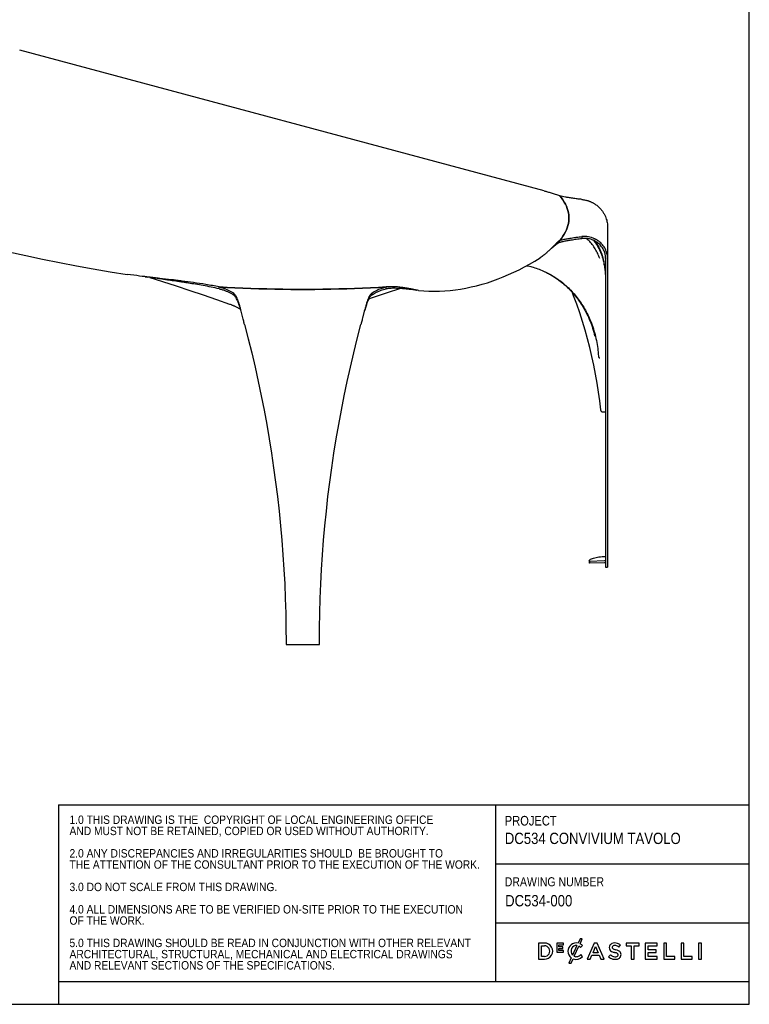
# Model space of a CAD drawing. Header units: millimetres. Extents: x -171 to 1245, y 5 to 522.
# Tile 6 of 14: x 254 to 415, y 5 to 222. Entities that reach past the tile are written whole.
import ezdxf

# ---------------------------------------------------------------- set-up
doc = ezdxf.new("R2010")
doc.units = ezdxf.units.MM
doc.linetypes.add('SLD-Solido', pattern=[0])
doc.layers.add('NOTE', color=3, linetype='SLD-Solido')
doc.layers.add('SCHIZZI', color=9, linetype='Continuous')
doc.styles.add('SLDTEXTSTYLE0', font='GOTHIC.TTF', dxfattribs={"width": 0.86735})
doc.styles.add('SLDTEXTSTYLE1', font='GOTHIC.TTF', dxfattribs={"width": 0.913})

# ---------------------------------------------------------------- blocks, each defined once
blk = doc.blocks.new('SW_NOTE_0')
at = {"layer": 'NOTE', "color": 0, "char_height": 1.8521, "attachment_point": 1, "style": 'SLDTEXTSTYLE1'}
for s, insert in [('1.0 THIS DRAWING IS THE  COPYRIGHT OF LOCAL ENGINEERING OFFICE ', (0, 2.37)), ('AND MUST NOT BE RETAINED, COPIED OR USED WITHOUT AUTHORITY.', (0, -0.1)), ('2.0 ANY DISCREPANCIES AND IRREGULARITIES SHOULD  BE BROUGHT TO ', (0, -5.04)), ('THE ATTENTION OF THE CONSULTANT PRIOR TO THE EXECUTION OF THE WORK.', (0, -7.51)), ('3.0 DO NOT SCALE FROM THIS DRAWING.', (0, -12.45)), ('4.0 ALL DIMENSIONS ARE TO BE VERIFIED ON-SITE PRIOR TO THE EXECUTION ', (0, -17.39)), ('OF THE WORK.', (0, -19.86)), ('5.0 THIS DRAWING SHOULD BE READ IN CONJUNCTION WITH OTHER RELEVANT ', (0, -24.8)), ('ARCHITECTURAL, STRUCTURAL, MECHANICAL AND ELECTRICAL DRAWINGS ', (0, -27.27)), ('AND RELEVANT SECTIONS OF THE SPECIFICATIONS.', (0, -29.74))]:
    blk.add_mtext(s, dxfattribs=dict(at, insert=insert))

msp = doc.modelspace()

# ---------------------------------------------------------------- linework, layer by layer
for p, q in [((369.7016, 184.4028), (253.9674, 215.4092)), ((383.715, 176.3788), (383.715, 169.4968)), ((378.045, 174.2983), (378.045, 173.8937)), ((373.1432, 173.059), (373.1432, 173.4636)), ((373.1432, 173.059), (373.1432, 173.4636)), ((383.295, 169.4968), (383.295, 101.8802)), ((383.715, 169.4968), (383.715, 101.8802)), ((298.006, 162.8027), (298.006, 163.2074)), ((298.006, 162.8027), (298.006, 163.2074)), ((334.861, 162.8027), (334.861, 163.2074)), ((334.861, 162.8027), (334.861, 163.2074)), ((301.1217, 161.8941), (301.1217, 161.4895)), ((331.7453, 161.4895), (331.7453, 161.8941)), ((381.8769, 147.6033), (381.8945, 147.5919)), ((383.295, 135.5697), (382.769, 135.5697)), ((379.6705, 102.7772), (379.6705, 102.3725)), ((379.6904, 102.271), (379.6705, 102.3725)), ((383.0129, 102.7692), (379.6904, 102.6757)), ((379.6904, 102.6757), (379.6904, 102.271)), ((383.0129, 102.3646), (379.6904, 102.271)), ((383.295, 101.8802), (383.295, 101.3744)), ((383.295, 101.3744), (383.715, 101.3744)), ((383.715, 101.8802), (383.715, 101.3744)), ((312.7585, 84.8393), (312.7585, 84.3335)), ((320.1085, 84.3335), (320.1085, 84.8393)), ((312.7585, 84.3335), (320.1085, 84.3335))]:
    msp.add_line(p, q)
at = {"flags": 128}
for points in [[(191.8541, 188.9687), (195.578, 187.5716), (199.3038, 186.2103), (203.0315, 184.8847), (206.7607, 183.5949), (210.4914, 182.3411), (214.2234, 181.1233), (217.9564, 179.9415), (221.6902, 178.7957), (225.4247, 177.6862), (229.1597, 176.6129), (232.895, 175.5758), (236.6304, 174.575), (240.3656, 173.6107), (244.1006, 172.6827), (247.8351, 171.7912), (251.569, 170.9363), (255.302, 170.1179), (259.0339, 169.3361), (262.7646, 168.5909), (266.4939, 167.8824), (270.2215, 167.2106), (273.9474, 166.5756), (277.6712, 165.9774)], [(373.1432, 183.3375), (373.5131, 182.8739), (373.8465, 182.4084), (374.1433, 181.9411), (374.4032, 181.4722), (374.6263, 181.0019), (374.8123, 180.5305), (374.9612, 180.0582), (375.0729, 179.5851), (375.1474, 179.1115), (375.1847, 178.6375), (375.1847, 178.1635), (375.1474, 177.6896), (375.0729, 177.216), (374.9612, 176.7429), (374.8123, 176.2705), (374.6263, 175.7991), (374.4032, 175.3289), (374.1433, 174.86), (373.8465, 174.3927), (373.5131, 173.9272), (373.1432, 173.4636)], [(373.1432, 173.4636), (373.5131, 173.9272), (373.8465, 174.3927), (374.1433, 174.86), (374.4032, 175.3289), (374.6263, 175.7991), (374.8123, 176.2705), (374.9612, 176.7429), (375.0729, 177.216), (375.1474, 177.6896), (375.1847, 178.1635), (375.1847, 178.6375), (375.1474, 179.1115), (375.0729, 179.5851), (374.9612, 180.0582), (374.8123, 180.5305), (374.6263, 181.0019), (374.4032, 181.4722), (374.1433, 181.9411), (373.8465, 182.4084), (373.5131, 182.8739), (373.1432, 183.3375)], [(342.0146, 162.446), (343.1563, 162.354), (344.3043, 162.2992), (345.4581, 162.2817), (346.6171, 162.3014), (347.7806, 162.3583), (348.9481, 162.4525), (350.1189, 162.5838), (351.2925, 162.7522), (352.4682, 162.9576), (353.6454, 163.1999), (354.8235, 163.479), (356.002, 163.7947), (357.1801, 164.1469), (358.3574, 164.5354), (359.5331, 164.9599), (360.7066, 165.4204), (361.8774, 165.9164), (363.0449, 166.4478), (364.2084, 167.0143), (365.3674, 167.6156), (366.5212, 168.2513), (367.6693, 168.9213), (368.8109, 169.625)], [(282.6888, 165.3236), (285.4954, 164.4221), (288.5132, 163.4379), (291.5021, 162.4473), (294.4621, 161.4505), (297.3928, 160.4475), (300.2942, 159.4385)], [(334.861, 163.2074), (333.1308, 163.1083), (331.3931, 163.0189), (329.6488, 162.9394), (327.8986, 162.8698), (326.1434, 162.81), (324.3838, 162.7602), (322.6208, 162.7203), (320.8549, 162.6904), (319.0871, 162.6704), (317.3182, 162.6604), (315.5488, 162.6604), (313.7799, 162.6704), (312.0121, 162.6904), (310.2462, 162.7203), (308.4832, 162.7602), (306.7236, 162.81), (304.9684, 162.8698), (303.2182, 162.9394), (301.4739, 163.0189), (299.7363, 163.1083), (298.006, 163.2074)], [(298.006, 163.2074), (299.7363, 163.1083), (301.4739, 163.0189), (303.2182, 162.9394), (304.9684, 162.8698), (306.7236, 162.81), (308.4832, 162.7602), (310.2462, 162.7203), (312.0121, 162.6904), (313.7799, 162.6704), (315.5488, 162.6604), (317.3182, 162.6604), (319.0871, 162.6704), (320.8549, 162.6904), (322.6208, 162.7203), (324.3838, 162.7602), (326.1434, 162.81), (327.8986, 162.8698), (329.6488, 162.9394), (331.3931, 163.0189), (333.1308, 163.1083), (334.861, 163.2074)], [(330.9954, 160.5662), (331.8502, 160.8755), (333.1388, 161.3277), (334.4572, 161.7736), (335.805, 162.2132), (337.1817, 162.6463), (337.9001, 162.8662)], [(382.245, 136.0755), (382.0091, 138.0564), (381.7349, 140.0327), (381.4226, 142.0037), (381.0722, 143.9688), (380.6839, 145.9273), (380.2579, 147.8785), (379.7941, 149.8216), (379.2929, 151.7562), (378.7543, 153.6814), (378.1787, 155.5965), (377.5661, 157.5011), (376.9167, 159.3943), (376.2309, 161.2755), (375.9788, 161.9402)], [(303.5896, 154.9124), (304.4003, 151.7898), (305.174, 148.6585), (305.9106, 145.519), (306.61, 142.3716), (307.2721, 139.2166), (307.8968, 136.0547), (308.4841, 132.886), (309.0339, 129.7111), (309.546, 126.5304), (310.0205, 123.3443), (310.4572, 120.1532), (310.8562, 116.9574), (311.2173, 113.7575), (311.5406, 110.5539), (311.8259, 107.3469), (312.0732, 104.1369), (312.2825, 100.9245), (312.4539, 97.71), (312.5871, 94.4938), (312.6823, 91.2763), (312.7395, 88.0581), (312.7585, 84.8393)], [(320.1085, 84.8393), (320.1275, 88.0581), (320.1847, 91.2763), (320.2799, 94.4938), (320.4131, 97.71), (320.5845, 100.9245), (320.7938, 104.1369), (321.0411, 107.3469), (321.3265, 110.5539), (321.6497, 113.7575), (322.0108, 116.9574), (322.4098, 120.1532), (322.8465, 123.3443), (323.321, 126.5304), (323.8331, 129.7111), (324.3829, 132.886), (324.9702, 136.0547), (325.5949, 139.2166), (326.257, 142.3716), (326.9564, 145.519), (327.693, 148.6585), (328.4667, 151.7898), (329.2774, 154.9124)], [(379.6904, 102.6757), (379.6705, 102.7772), (379.6904, 102.8787), (379.7497, 102.9791), (379.8479, 103.0772), (379.9839, 103.1721), (380.1561, 103.2627), (380.3627, 103.3479), (380.6015, 103.4269), (380.8698, 103.4988), (381.1646, 103.5628), (381.4828, 103.6181), (381.8208, 103.6643), (382.175, 103.7007), (382.5414, 103.727), (382.9161, 103.7429), (383.295, 103.7482)], [(383.295, 102.8532), (383.2897, 102.8378), (383.2741, 102.8229), (383.2486, 102.8091), (383.2141, 102.7967), (383.1717, 102.7862), (383.123, 102.778), (383.0694, 102.7723), (383.0129, 102.7692)], [(383.295, 102.4485), (383.2897, 102.4331), (383.2741, 102.4183), (383.2486, 102.4044), (383.2141, 102.3921), (383.1717, 102.3816), (383.123, 102.3733), (383.0694, 102.3676), (383.0129, 102.3646)]]:
    msp.add_lwpolyline(points, dxfattribs=at)
for points, knots in [([(369.7016, 184.4026), (369.9476, 184.3356), (370.4724, 184.1926), (371.2949, 183.9485), (372.196, 183.6645), (372.8192, 183.4493), (373.1432, 183.3375)], [0, 0, 0, 0, 0.21253686, 0.45341821, 0.71590584, 1, 1, 1, 1]), ([(378.045, 182.5027), (377.6951, 182.5412), (377.0046, 182.6171), (376.0144, 182.7504), (375.146, 182.889), (374.3938, 183.0323), (373.7399, 183.1762), (373.3427, 183.2835), (373.1432, 183.3375)], [0, 0, 0, 0, 0.193711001, 0.382303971, 0.567183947, 0.711058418, 0.854899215, 1, 1, 1, 1]), ([(378.045, 182.5027), (378.3005, 182.4687), (378.7896, 182.4036), (379.3467, 182.2416), (379.7199, 182.106), (379.9406, 182.0165), (380.165, 181.9154), (380.3901, 181.8033), (380.6142, 181.6803), (380.8663, 181.5283), (381.1577, 181.3325), (381.4953, 181.0734), (381.8562, 180.7526), (382.2281, 180.3613), (382.6018, 179.8946), (382.818, 179.5379), (382.9309, 179.3515)], [0, 0, 0, 0, 0.13262875, 0.2538734, 0.29178587, 0.33163658, 0.37266722, 0.41426179, 0.45642137, 0.49914699, 0.55961624, 0.62928807, 0.708163, 0.79624068, 0.89352015, 1, 1, 1, 1]), ([(382.9309, 179.3515), (383.0355, 179.152), (383.2349, 178.7715), (383.4436, 178.1942), (383.5842, 177.6625), (383.6664, 177.1825), (383.7083, 176.7605), (383.7129, 176.4991), (383.715, 176.3788)], [0, 0, 0, 0, 0.217205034, 0.414201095, 0.590982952, 0.747545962, 0.883886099, 1, 1, 1, 1]), ([(373.1432, 173.4636), (373.3984, 173.5317), (373.9069, 173.6673), (374.7626, 173.8432), (375.7296, 174.009), (376.8246, 174.1632), (377.6341, 174.2528), (378.045, 174.2983)], [0, 0, 0, 0, 0.184384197, 0.367316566, 0.551315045, 0.772261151, 1, 1, 1, 1]), ([(373.1432, 173.059), (373.3984, 173.127), (373.9069, 173.2626), (374.7626, 173.4386), (375.7296, 173.6044), (376.8246, 173.7585), (377.6341, 173.8482), (378.045, 173.8937)], [0, 0, 0, 0, 0.1843842, 0.36731657, 0.55131505, 0.77226115, 1, 1, 1, 1]), ([(382.9309, 172.0675), (382.8189, 172.2238), (382.6043, 172.5234), (382.2331, 172.9084), (381.9164, 173.1802), (381.6667, 173.3648), (381.4885, 173.4851), (381.3156, 173.5918), (381.1492, 173.6859), (380.9903, 173.7685), (380.6696, 173.9217), (380.1795, 174.107), (379.4968, 174.2651), (378.7872, 174.3421), (378.3001, 174.3134), (378.045, 174.2983)], [0, 0, 0, 0, 0.10565846, 0.20243563, 0.29033026, 0.33095492, 0.36935734, 0.40553767, 0.43949607, 0.4712328, 0.50074813, 0.62820651, 0.7471443, 0.86754017, 1, 1, 1, 1]), ([(382.569, 171.8621), (382.4653, 172.0059), (382.2665, 172.2812), (381.9228, 172.6348), (381.6297, 172.8841), (381.3984, 173.0533), (381.2334, 173.1635), (381.0733, 173.2612), (380.9193, 173.3472), (380.7722, 173.4226), (380.4751, 173.5625), (380.0211, 173.731), (379.3889, 173.873), (378.7318, 173.9395), (378.2812, 173.9094), (378.045, 173.8937)], [0, 0, 0, 0, 0.105502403, 0.202146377, 0.289930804, 0.330508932, 0.368870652, 0.405016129, 0.438945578, 0.470659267, 0.500157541, 0.627594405, 0.746598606, 0.867189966, 1, 1, 1, 1]), ([(381.9971, 169.4794), (381.9289, 169.6617), (381.7209, 170.2177), (381.296, 171.1017), (380.6907, 172.1007), (379.9792, 173.0075), (379.4444, 173.6033), (379.1282, 173.8669), (379.1042, 173.887)], [0, 0, 0, 0, 0.10717315, 0.32693816, 0.54455848, 0.76216785, 0.9819003, 1, 1, 1, 1]), ([(373.1432, 173.4636), (372.9901, 173.3544), (372.8453, 173.2294), (372.5666, 172.9702), (372.4327, 172.8361), (372.2725, 172.6739), (372.2409, 172.6417), (372.1939, 172.5939), (372.1784, 172.5781), (372.159, 172.5585), (372.1556, 172.555), (372.1458, 172.545), (372.1409, 172.54), (372.1262, 172.5251), (372.1164, 172.5151), (372.0278, 172.4248), (371.9477, 172.3429), (371.7848, 172.177), (371.7019, 172.0929), (371.5754, 171.966), (371.5329, 171.9236), (371.4686, 171.8598), (371.4471, 171.8385), (371.4147, 171.8065), (371.4039, 171.7959), (371.3876, 171.7799), (371.3822, 171.7746), (371.374, 171.7666), (371.3713, 171.7639), (371.3672, 171.7599), (371.3659, 171.7586), (371.3632, 171.7559), (371.3619, 171.7547), (371.1686, 171.5654), (370.9735, 171.379), (370.6783, 171.1079), (370.5795, 171.0189), (370.4311, 170.8881), (370.3816, 170.8449), (370.3072, 170.7809), (370.2825, 170.7597), (370.2453, 170.728), (370.2329, 170.7175), (370.2144, 170.7018), (370.2082, 170.6965), (370.1989, 170.6887), (370.1958, 170.6861), (370.1911, 170.6822), (370.1896, 170.6809), (370.1873, 170.6789), (370.1865, 170.6783), (370.185, 170.677), (370.184, 170.6761), (370.0378, 170.5531), (369.8541, 170.4037), (369.4005, 170.0524), (369.1307, 169.8503), (368.8109, 169.625)], [0, 0, 0, 0, 0.125, 0.125, 0.25, 0.25, 0.28125, 0.28125, 0.296875, 0.296875, 0.30078125, 0.30078125, 0.3046875, 0.3046875, 0.3125, 0.3125, 0.375, 0.375, 0.4375, 0.4375, 0.46875, 0.46875, 0.484375, 0.484375, 0.4921875, 0.4921875, 0.49609375, 0.49609375, 0.49804688, 0.49804688, 0.49902344, 0.49902344, 0.5, 0.5, 0.625, 0.625, 0.6875, 0.6875, 0.71875, 0.71875, 0.734375, 0.734375, 0.7421875, 0.7421875, 0.74609375, 0.74609375, 0.74804688, 0.74804688, 0.74902344, 0.74902344, 0.74951172, 0.74951172, 0.75, 0.75, 0.875, 0.875, 1, 1, 1, 1]), ([(373.1432, 173.059), (373.0283, 172.9897), (372.8092, 172.8575), (372.487, 172.623), (372.177, 172.3828), (371.8544, 172.1253), (371.5327, 171.8646), (371.3046, 171.6825), (371.2032, 171.6017)], [0, 0, 0, 0, 0.19532399, 0.37252496, 0.53160893, 0.68866429, 0.86167037, 1, 1, 1, 1]), ([(380.6308, 173.4883), (380.8374, 173.2118), (381.2695, 172.6335), (381.8099, 171.6823), (382.2711, 170.6646), (382.6186, 169.6091), (382.8704, 168.5293), (383.0512, 167.4323), (383.1848, 166.324), (383.2582, 165.5818), (383.295, 165.21)], [0, 0, 0, 0, 0.11606935, 0.24276989, 0.36878688, 0.49416937, 0.61964981, 0.74579953, 0.87267647, 1, 1, 1, 1]), ([(380.9445, 173.3319), (381.0425, 173.1988), (381.3639, 172.7625), (381.8079, 171.9623), (382.2715, 170.9463), (382.619, 169.8904), (382.8685, 168.8104), (383.01, 167.994), (383.0652, 167.5381), (383.0759, 167.4497)], [0, 0, 0, 0, 0.077714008, 0.254748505, 0.430827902, 0.606020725, 0.781350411, 0.957615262, 1, 1, 1, 1]), ([(383.295, 169.4968), (383.293, 169.5934), (383.2888, 169.8035), (383.25, 170.1418), (383.1739, 170.5257), (383.0437, 170.9494), (382.8505, 171.4073), (382.6658, 171.7057), (382.569, 171.8621)], [0, 0, 0, 0, 0.11609702, 0.25242692, 0.40898643, 0.58577159, 0.78277784, 1, 1, 1, 1]), ([(383.715, 169.4968), (383.7129, 169.6017), (383.7083, 169.8299), (383.6664, 170.1975), (383.5842, 170.6147), (383.4436, 171.0751), (383.2349, 171.5728), (383.0355, 171.8973), (382.9309, 172.0675)], [0, 0, 0, 0, 0.1161139, 0.25245404, 0.40901705, 0.5857989, 0.78279497, 1, 1, 1, 1]), ([(365.8598, 167.8993), (365.9594, 167.8815), (366.4528, 167.7935), (367.3792, 167.5399), (368.6299, 167.1267), (369.9009, 166.587), (371.1354, 165.9506), (372.3276, 165.2187), (373.471, 164.3946), (374.5599, 163.4819), (375.5895, 162.4858), (376.5538, 161.4101), (377.448, 160.2595), (378.2683, 159.0401), (379.0098, 157.7565), (379.7009, 156.3485), (380.3241, 154.8128), (380.8578, 153.148), (381.2686, 151.4305), (381.561, 149.6962), (381.6511, 148.5235), (381.6952, 147.9501)], [0, 0, 0, 0, 0.01185461, 0.05871296, 0.1119305, 0.16504628, 0.2182777, 0.27149457, 0.3246105, 0.37784264, 0.43105926, 0.48417535, 0.53740774, 0.59062499, 0.64374121, 0.69697297, 0.7580461, 0.8190223, 0.88013153, 0.94139794, 1, 1, 1, 1]), ([(298.006, 163.2074), (297.0007, 163.4121), (296.0248, 163.5907), (294.1376, 163.908), (293.2263, 164.0468), (291.471, 164.2965), (290.6269, 164.4074), (289.4114, 164.5603), (289.0146, 164.6091), (288.4318, 164.6795), (288.2396, 164.7025), (287.9545, 164.7365), (287.8599, 164.7477), (287.7189, 164.7644), (287.672, 164.77), (287.6019, 164.7783), (287.5785, 164.781), (287.5436, 164.7852), (287.5319, 164.7865), (287.5144, 164.7886), (287.5086, 164.7893), (287.4999, 164.7903), (287.497, 164.7907), (287.4926, 164.7912), (287.4912, 164.7914), (287.4883, 164.7917), (287.4872, 164.7918), (286.5701, 164.9), (285.6971, 164.9994), (284.4487, 165.1419), (284.0427, 165.1883), (283.4486, 165.2568), (283.253, 165.2794), (282.9633, 165.3132), (282.8674, 165.3244), (282.7243, 165.3412), (282.6768, 165.3467), (282.6058, 165.3551), (282.5821, 165.3579), (282.5467, 165.3621), (282.5349, 165.3635), (282.5172, 165.3655), (282.5113, 165.3662), (282.5025, 165.3673), (282.4995, 165.3676), (282.4951, 165.3682), (282.4937, 165.3683), (282.4915, 165.3686), (282.4907, 165.3687), (282.4892, 165.3689), (282.4883, 165.369), (281.9317, 165.4347), (281.2487, 165.5177), (279.6393, 165.7194), (278.7128, 165.8379), (277.6712, 165.9774)], [0, 0, 0, 0, 0.125, 0.125, 0.25, 0.25, 0.375, 0.375, 0.4375, 0.4375, 0.46875, 0.46875, 0.484375, 0.484375, 0.4921875, 0.4921875, 0.49609375, 0.49609375, 0.49804688, 0.49804688, 0.49902344, 0.49902344, 0.49951172, 0.49951172, 0.49975586, 0.49975586, 0.5, 0.5, 0.625, 0.625, 0.6875, 0.6875, 0.71875, 0.71875, 0.734375, 0.734375, 0.7421875, 0.7421875, 0.74609375, 0.74609375, 0.74804688, 0.74804688, 0.74902344, 0.74902344, 0.74951172, 0.74951172, 0.74975586, 0.74975586, 0.74987793, 0.74987793, 0.75, 0.75, 0.875, 0.875, 1, 1, 1, 1]), ([(281.6461, 165.47), (281.7304, 165.4595), (281.9182, 165.436), (282.1044, 165.4087), (282.2071, 165.3936)], [0, 0, 0, 0, 0.44884856, 1, 1, 1, 1]), ([(298.006, 162.8027), (297.4023, 162.9296), (296.216, 163.1788), (294.4759, 163.5046), (292.8086, 163.7956), (291.4027, 164.0248), (290.2415, 164.2066), (289.3081, 164.349), (288.3895, 164.4865), (287.4352, 164.6278), (286.543, 164.7583), (285.7232, 164.8774), (285.0214, 164.9792), (284.338, 165.0785), (283.6726, 165.1757), (283.0538, 165.267), (282.5648, 165.3396), (282.2922, 165.3808), (282.2003, 165.3947)], [0, 0, 0, 0, 0.11110498, 0.21830746, 0.32160786, 0.42100667, 0.48148941, 0.54043096, 0.59783148, 0.65645719, 0.72324343, 0.7697551, 0.81527279, 0.85979659, 0.90332654, 0.94586273, 0.98176141, 1, 1, 1, 1]), ([(370.0138, 166.5045), (370.3212, 166.3519), (371.0438, 165.9932), (372.1329, 165.3166), (373.2814, 164.4956), (374.3738, 163.5827), (375.4071, 162.5874), (376.3748, 161.512), (377.2721, 160.3618), (378.0954, 159.1428), (378.8392, 157.8594), (379.5339, 156.4521), (380.1546, 154.9149), (380.6199, 153.5208), (380.8205, 152.6475), (380.8894, 152.3473)], [0, 0, 0, 0, 0.05867722, 0.13794229, 0.21704008, 0.29629342, 0.37550603, 0.45455136, 0.53375244, 0.61291437, 0.69191024, 0.77106328, 0.86186087, 0.95249935, 1, 1, 1, 1]), ([(298.006, 163.2074), (298.2601, 163.139), (298.7663, 163.0028), (299.423, 162.7735), (300.0418, 162.5144), (300.6172, 162.2211), (300.9519, 162.0042), (301.1217, 161.8941)], [0, 0, 0, 0, 0.1843842, 0.36731657, 0.55131505, 0.77226115, 1, 1, 1, 1]), ([(331.7453, 161.8941), (331.8889, 161.9879), (332.1722, 162.1729), (332.6697, 162.4381), (333.1872, 162.6708), (333.7221, 162.8723), (334.2591, 163.0475), (334.6598, 163.1539), (334.861, 163.2074)], [0, 0, 0, 0, 0.193711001, 0.382303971, 0.567183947, 0.711058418, 0.854899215, 1, 1, 1, 1]), ([(342.0146, 162.446), (341.7, 162.4986), (341.411, 162.5494), (341.025, 162.6183), (340.9042, 162.6401), (340.7358, 162.6708), (340.6818, 162.6807), (340.6041, 162.6951), (340.5788, 162.6998), (340.5416, 162.7068), (340.5293, 162.709), (340.5112, 162.7125), (340.5051, 162.7136), (340.4962, 162.7153), (340.4932, 162.7158), (340.4887, 162.7167), (340.4872, 162.717), (340.485, 162.7174), (340.4842, 162.7175), (340.4828, 162.7178), (340.4823, 162.7179), (340.2223, 162.7669), (339.9514, 162.8185), (339.5252, 162.8962), (339.3798, 162.9221), (339.1566, 162.9605), (339.0814, 162.9732), (338.9672, 162.992), (338.929, 162.9982), (338.8712, 163.0075), (338.8519, 163.0106), (338.8229, 163.0152), (338.8132, 163.0167), (338.7987, 163.019), (338.7938, 163.0198), (338.7865, 163.0209), (338.7841, 163.0213), (338.7792, 163.0221), (338.7765, 163.0225), (338.4979, 163.0662), (338.2009, 163.1093), (337.7226, 163.1662), (337.5577, 163.1838), (337.3448, 163.2033), (337.3019, 163.207), (337.2369, 163.2124), (337.2152, 163.2142), (337.1879, 163.2163), (337.1825, 163.2168), (337.1743, 163.2174), (337.1716, 163.2176), (337.1675, 163.218), (337.1658, 163.2181), (337.164, 163.2182), (337.1631, 163.2183), (337.1547, 163.2189), (337.1472, 163.2195), (337.0795, 163.2247), (337.0167, 163.2292), (336.6894, 163.2506), (336.3847, 163.2648), (335.6877, 163.2651), (335.2951, 163.2512), (334.861, 163.2074)], [0, 0, 0, 0, 0.125, 0.125, 0.1875, 0.1875, 0.21875, 0.21875, 0.234375, 0.234375, 0.2421875, 0.2421875, 0.24609375, 0.24609375, 0.24804688, 0.24804688, 0.24902344, 0.24902344, 0.24951172, 0.24951172, 0.25, 0.25, 0.375, 0.375, 0.4375, 0.4375, 0.46875, 0.46875, 0.484375, 0.484375, 0.4921875, 0.4921875, 0.49609375, 0.49609375, 0.49804688, 0.49804688, 0.49902344, 0.49902344, 0.5, 0.5, 0.625, 0.625, 0.6875, 0.6875, 0.703125, 0.703125, 0.7109375, 0.7109375, 0.71289062, 0.71289062, 0.71386719, 0.71386719, 0.71435547, 0.71435547, 0.71484375, 0.71484375, 0.71875, 0.71875, 0.75, 0.75, 0.875, 0.875, 1, 1, 1, 1]), ([(341.1543, 162.5712), (341.0839, 162.5771), (340.9056, 162.5922), (340.6276, 162.6174), (340.3192, 162.6464), (340.0057, 162.6782), (339.669, 162.7126), (339.3091, 162.7488), (338.9359, 162.7846), (338.4996, 162.8227), (337.9863, 162.8616), (337.4086, 162.8934), (336.8333, 162.9085), (336.2422, 162.9068), (335.5885, 162.8817), (335.1146, 162.8303), (334.861, 162.8027)], [0, 0, 0, 0, 0.03891396, 0.09858334, 0.15003273, 0.20316422, 0.26268734, 0.3232308, 0.38479677, 0.44738729, 0.53509649, 0.6284227, 0.714503, 0.79529469, 0.89045969, 1, 1, 1, 1]), ([(298.006, 162.8027), (298.2601, 162.7344), (298.7663, 162.5981), (299.423, 162.3689), (300.0418, 162.1098), (300.6172, 161.8164), (300.9519, 161.5996), (301.1217, 161.4895)], [0, 0, 0, 0, 0.1843842, 0.36731657, 0.55131505, 0.77226115, 1, 1, 1, 1]), ([(302.8393, 157.8941), (302.7859, 158.0948), (302.6836, 158.4792), (302.5352, 159.0035), (302.4187, 159.3913), (302.3315, 159.6662), (302.2708, 159.8505), (302.2132, 160.019), (302.1585, 160.1723), (302.1069, 160.3113), (302.0032, 160.5782), (301.8463, 160.9368), (301.6275, 161.3364), (301.388, 161.6677), (301.2133, 161.8163), (301.1217, 161.8941)], [0, 0, 0, 0, 0.10565846, 0.20243563, 0.29033026, 0.33095492, 0.36935734, 0.40553767, 0.43949607, 0.4712328, 0.50074813, 0.62820651, 0.7471443, 0.86754017, 1, 1, 1, 1]), ([(302.8393, 157.7857), (302.7859, 157.9716), (302.6836, 158.3276), (302.5352, 158.813), (302.4187, 159.1721), (302.3315, 159.4266), (302.2708, 159.5972), (302.2132, 159.7532), (302.1585, 159.8952), (302.1069, 160.0239), (302.0031, 160.2711), (301.8462, 160.6032), (301.6274, 160.9733), (301.3879, 161.2799), (301.2133, 161.4174), (301.1217, 161.4895)], [0, 0, 0, 0, 0.105502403, 0.202146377, 0.289930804, 0.330508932, 0.368870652, 0.405016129, 0.438945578, 0.470659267, 0.500157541, 0.627594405, 0.746598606, 0.867189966, 1, 1, 1, 1]), ([(331.7453, 161.8941), (331.6537, 161.8162), (331.4785, 161.667), (331.2905, 161.4061), (331.1684, 161.2032), (331.0975, 161.0736), (331.0254, 160.9317), (330.9533, 160.7786), (330.8814, 160.6148), (330.8002, 160.4171), (330.7059, 160.1685), (330.5944, 159.8488), (330.4703, 159.4645), (330.3337, 159.0101), (330.1845, 158.4833), (330.0815, 158.0963), (330.0277, 157.8941)], [0, 0, 0, 0, 0.13262875, 0.2538734, 0.29178587, 0.33163658, 0.37266722, 0.41426179, 0.45642137, 0.49914699, 0.55961624, 0.62928807, 0.708163, 0.79624068, 0.89352015, 1, 1, 1, 1]), ([(331.7453, 161.4895), (331.6537, 161.4173), (331.4786, 161.2793), (331.2906, 161.0377), (331.1684, 160.8497), (331.0975, 160.7298), (331.0254, 160.5984), (330.9533, 160.4566), (330.8814, 160.305), (330.8002, 160.1219), (330.7059, 159.8917), (330.5944, 159.5957), (330.4703, 159.2399), (330.3337, 158.8191), (330.1845, 158.3314), (330.0815, 157.973), (330.0277, 157.7857)], [0, 0, 0, 0, 0.1329771, 0.25441901, 0.29236477, 0.33223659, 0.37327897, 0.41487578, 0.45702825, 0.49973755, 0.56016755, 0.62977614, 0.70856412, 0.79653137, 0.89367709, 1, 1, 1, 1]), ([(331.7453, 161.4895), (331.8889, 161.5832), (332.1722, 161.7682), (332.6697, 162.0335), (333.1872, 162.2662), (333.7221, 162.4677), (334.2591, 162.6429), (334.6598, 162.7493), (334.861, 162.8027)], [0, 0, 0, 0, 0.193711, 0.38230397, 0.56718395, 0.71105842, 0.85489922, 1, 1, 1, 1]), ([(341.1505, 162.5712), (341.2323, 162.5631), (341.397, 162.5468), (341.5616, 162.5216), (341.6445, 162.509)], [0, 0, 0, 0, 0.4969277, 1, 1, 1, 1]), ([(300.2942, 159.4385), (300.4014, 159.3986), (300.5956, 159.3263), (300.8619, 159.2229), (301.1078, 159.1207), (301.3563, 159.009), (301.6229, 158.8818), (301.8908, 158.7464), (302.249, 158.5572), (302.5147, 158.3969), (302.693, 158.2894)], [0, 0, 0, 0, 0.13297776, 0.24095573, 0.33080842, 0.43886421, 0.55064511, 0.66372137, 0.77441179, 1, 1, 1, 1]), ([(303.5896, 154.9124), (303.561, 155.0255), (303.499, 155.2716), (303.3974, 155.6776), (303.2801, 156.1482), (303.1472, 156.6819), (302.9986, 157.2753), (302.8941, 157.6812), (302.8393, 157.8941)], [0, 0, 0, 0, 0.1161139, 0.25245404, 0.40901705, 0.5857989, 0.78279497, 1, 1, 1, 1]), ([(330.0277, 157.8941), (329.9729, 157.6812), (329.8684, 157.2753), (329.7198, 156.6819), (329.5869, 156.1482), (329.4697, 155.6776), (329.368, 155.2716), (329.306, 155.0255), (329.2774, 154.9124)], [0, 0, 0, 0, 0.21720503, 0.4142011, 0.59098295, 0.74754596, 0.8838861, 1, 1, 1, 1]), ([(330.0277, 157.7857), (329.9729, 157.5887), (329.8684, 157.2128), (329.7449, 156.7565), (329.6764, 156.5018), (329.6572, 156.4305)], [0, 0, 0, 0, 0.44259197, 0.84399384, 1, 1, 1, 1]), ([(381.6952, 147.9501), (381.698, 147.9225), (381.7037, 147.8665), (381.7294, 147.7882), (381.7671, 147.7161), (381.8164, 147.6534), (381.8766, 147.6014), (381.9374, 147.5644), (381.9805, 147.5507), (381.998, 147.5452)], [0, 0, 0, 0, 0.14733662, 0.29894601, 0.44628263, 0.59789203, 0.74522847, 0.8968377, 1, 1, 1, 1]), ([(382.769, 135.5697), (382.6921, 135.5792), (382.5381, 135.5983), (382.3658, 135.7339), (382.2632, 135.9007), (382.2511, 136.0173), (382.245, 136.0755)], [0, 0, 0, 0, 0.27946722, 0.55927569, 0.77974753, 1, 1, 1, 1])]:
    msp.add_open_spline(points, degree=3, knots=knots)
at = {"layer": 'SCHIZZI', "color": 13, "true_color": 0xb45a5a}
for p, q in [((415, 5), (414.9716, 419.9555)), ((262.5561, 49.0245), (262.5561, 10.0001)), ((262.5561, 49.0245), (414.9969, 49.0245)), ((358.9743, 49.0245), (358.9743, 10.0001)), ((358.9743, 35.9439), (414.9974, 35.9439)), ((358.9743, 22.9789), (414.9988, 22.9789)), ((369.7699, 18.488), (368.4521, 18.488)), ((368.4521, 18.488), (368.4521, 14.9652)), ((369.0999, 15.5583), (369.0999, 17.8949)), ((369.0999, 17.8949), (369.7699, 17.8949)), ((373.9751, 18.4636), (372.5008, 18.4636)), ((372.5008, 18.4636), (372.5008, 16.5093)), ((372.9281, 17.6849), (372.9281, 18.0814)), ((372.9281, 18.0814), (373.9751, 18.0814)), ((373.8495, 17.6849), (372.9281, 17.6849)), ((373.8495, 17.3022), (373.8495, 17.6849)), ((373.9751, 18.0814), (373.9751, 18.4636)), ((376.9483, 17.9377), (375.991, 15.8377)), ((376.365, 15.5844), (377.373, 17.7978)), ((377.6326, 19.424), (377.2088, 18.4931)), ((378.1209, 19.424), (377.6326, 19.424)), ((377.6362, 18.3585), (378.1209, 19.424)), ((377.7609, 17.5088), (378.1775, 17.9886)), ((378.1775, 17.9886), (378.1656, 17.9998)), ((380.7928, 18.5129), (379.243, 14.9652)), ((380.5069, 16.3855), (381.0783, 17.7188)), ((381.3836, 18.5129), (380.7928, 18.5129)), ((381.0783, 17.7188), (381.6548, 16.3855)), ((381.3881, 18.5022), (381.3836, 18.5129)), ((382.9333, 14.9652), (381.3881, 18.5022)), ((386.2143, 17.6044), (386.563, 18.0957)), ((390.6581, 18.488), (387.7928, 18.488)), ((387.7928, 18.488), (387.7928, 17.8853)), ((387.7928, 17.8853), (388.8991, 17.8853)), ((388.8991, 17.8853), (388.8991, 14.9652)), ((389.5518, 14.9652), (389.5518, 17.8853)), ((389.5518, 17.8853), (390.6581, 17.8853)), ((390.6581, 17.8853), (390.6581, 18.488)), ((394.6391, 18.4883), (392.0179, 18.4883)), ((392.0179, 18.4883), (392.0179, 14.9652)), ((392.6662, 17.0333), (392.6662, 17.9049)), ((392.6662, 17.9049), (394.6391, 17.9049)), ((394.6391, 17.9049), (394.6391, 18.4883)), ((396.7519, 18.488), (396.1038, 18.488)), ((396.1038, 18.488), (396.1038, 14.9652)), ((396.7519, 15.5583), (396.7519, 18.488)), ((400.5832, 18.488), (399.9356, 18.488)), ((399.9356, 18.488), (399.9356, 14.9652)), ((400.5832, 15.5583), (400.5832, 18.488)), ((403.8019, 18.4883), (403.8019, 14.9652)), ((404.4496, 18.4883), (403.8019, 18.4883)), ((404.4496, 14.9652), (404.4496, 18.4883)), ((369.7699, 15.5583), (369.0999, 15.5583)), ((372.5008, 16.5093), (373.989, 16.5093)), ((372.9281, 17.3022), (373.8495, 17.3022)), ((372.9281, 16.8919), (372.9281, 17.3022)), ((373.989, 16.8919), (372.9281, 16.8919)), ((373.989, 16.5093), (373.989, 16.8919)), ((374.9723, 16.7097), (374.9723, 16.7165)), ((375.7141, 15.2303), (375.1866, 14.072)), ((378.2026, 15.5413), (377.7853, 15.9637)), ((378.1907, 15.529), (378.2026, 15.5413)), ((379.9088, 14.9652), (380.2676, 15.8072)), ((380.2676, 15.8072), (381.8937, 15.8072)), ((381.6548, 16.3855), (380.5069, 16.3855)), ((381.8937, 15.8072), (382.2474, 14.9652)), ((384.3389, 15.946), (383.9478, 15.4814)), ((394.4149, 17.0333), (392.6662, 17.0333)), ((392.6662, 16.4503), (394.4149, 16.4503)), ((392.6662, 15.5482), (392.6662, 16.4503)), ((394.6642, 15.5482), (392.6662, 15.5482)), ((394.4149, 16.4503), (394.4149, 17.0333)), ((394.6642, 14.9652), (394.6642, 15.5482)), ((398.5853, 15.5583), (396.7519, 15.5583)), ((398.5853, 14.9652), (398.5853, 15.5583)), ((402.4171, 15.5583), (400.5832, 15.5583)), ((402.4171, 14.9652), (402.4171, 15.5583)), ((368.4521, 14.9652), (369.7699, 14.9652)), ((375.1866, 14.072), (375.6763, 14.072)), ((375.6763, 14.072), (376.1091, 15.0215)), ((379.243, 14.9652), (379.9088, 14.9652)), ((382.2474, 14.9652), (382.9333, 14.9652)), ((388.8991, 14.9652), (389.5518, 14.9652)), ((392.0179, 14.9652), (394.6642, 14.9652)), ((396.1038, 14.9652), (398.5853, 14.9652)), ((399.9356, 14.9652), (402.4171, 14.9652)), ((403.8019, 14.9652), (404.4496, 14.9652)), ((262.5561, 10.0001), (262.5561, 5)), ((262.5561, 10.0001), (414.9993, 10.0001)), ((-171.3933, 5), (415, 5))]:
    msp.add_line(p, q, dxfattribs=at)
for centre, radius, start, end in [((369.8653, 16.7266), 1.764, 266.901566, 93.098434), ((369.7951, 16.7266), 1.1686, 268.766282, 91.233718), ((376.7791, 16.7378), 1.8071, 76.245226, 180.890911), ((376.7767, 16.8484), 1.1027, 81.048625, 153.584323), ((376.4825, 16.1976), 1.8313, 45.725978, 60.907311), ((376.8509, 16.6285), 1.8999, 45.713936, 65.587087), ((385.216, 17.4853), 1.1356, 162.439658, 192.31941), ((385.0616, 17.5018), 0.984, 114.634461, 160.643008), ((385.2724, 17.0422), 1.4896, 89.507878, 114.634461), ((385.1123, 17.5565), 0.3912, 146.859349, 193.310287), ((385.0498, 17.5417), 0.3269, 193.310287, 230.567348), ((385.183, 17.44), 0.5174, 98.98092, 140.323531), ((385.2837, 16.803), 1.1624, 77.544736, 98.98092), ((385.2998, 16.4239), 2.1079, 72.444707, 90.397323), ((385.1285, 16.2511), 1.735, 51.257807, 76.472925), ((385.2142, 16.3428), 2.2118, 52.421826, 70.96437), ((376.8185, 16.7097), 1.8462, 180, 233.257859), ((376.9998, 16.7376), 1.3518, 153.584323, 221.736626), ((376.7797, 16.7964), 1.8974, 249.303651, 318.584579), ((376.7996, 16.6756), 1.1746, 248.283765, 285.876596), ((376.6708, 16.9987), 1.521, 287.214356, 317.118479), ((385.3965, 17.0723), 2.1517, 227.679974, 255.773336), ((384.8462, 17.384), 0.753, 190.789839, 232.667652), ((385.508, 17.1562), 1.6827, 225.988556, 252.682325), ((385.2372, 17.8967), 1.3978, 232.667652, 251.270828), ((385.8809, 19.5264), 3.1491, 249.700677, 255.514634), ((385.3528, 17.9535), 0.8379, 232.447777, 252.597743), ((385.4273, 16.8971), 1.4113, 252.682325, 275.673903), ((384.6755, 14.8608), 1.6697, 73.32325, 75.514634), ((386.4166, 20.8779), 3.9491, 250.558671, 257.31246), ((385.6856, 18.4416), 2.0512, 254.999991, 258.293285), ((384.6781, 13.5796), 2.9141, 70.271292, 78.293285), ((385.0093, 14.4632), 2.6183, 64.632538, 78.098948), ((385.5131, 16.1479), 0.6573, 274.681301, 307.588783), ((385.3214, 15.3179), 1.0608, 58.434365, 71.284159), ((385.6999, 15.9189), 0.3507, 27.461774, 59.715245), ((385.6897, 15.8993), 0.3528, 309.483879, 346.593811), ((385.6211, 15.9157), 0.4234, 346.593811, 22.926711), ((385.7744, 15.9525), 0.9464, 28.771237, 67.859867), ((385.7626, 15.9074), 0.9123, 299.926045, 337.379461), ((385.5314, 15.9812), 1.1543, 338.409002, 21.695689), ((385.4206, 17.1672), 2.2496, 255.773336, 272.447936), ((385.4786, 16.4007), 1.4815, 271.471115, 299.926045)]:
    msp.add_arc(centre, radius, start, end, dxfattribs=at)

# ---------------------------------------------------------------- block references
at = {"layer": 'NOTE'}
msp.add_blockref('SW_NOTE_0', (264.9673, 44.2652), dxfattribs=at)

# ---------------------------------------------------------------- texts
at = {"layer": 'NOTE', "attachment_point": 1, "style": 'SLDTEXTSTYLE0'}
for s, insert, char_height in [('PROJECT', (361.0254, 46.5491), 2.11667), (' DC534 CONVIVIUM TAVOLO ', (360.2318, 42.8477), 2.5), ('DRAWING NUMBER', (361.0254, 33.0205), 2), (' DC534-000', (360.2952, 29.1001), 2.5)]:
    msp.add_mtext(s, dxfattribs=dict(at, insert=insert, char_height=char_height))

doc.saveas('drawing.dxf')
